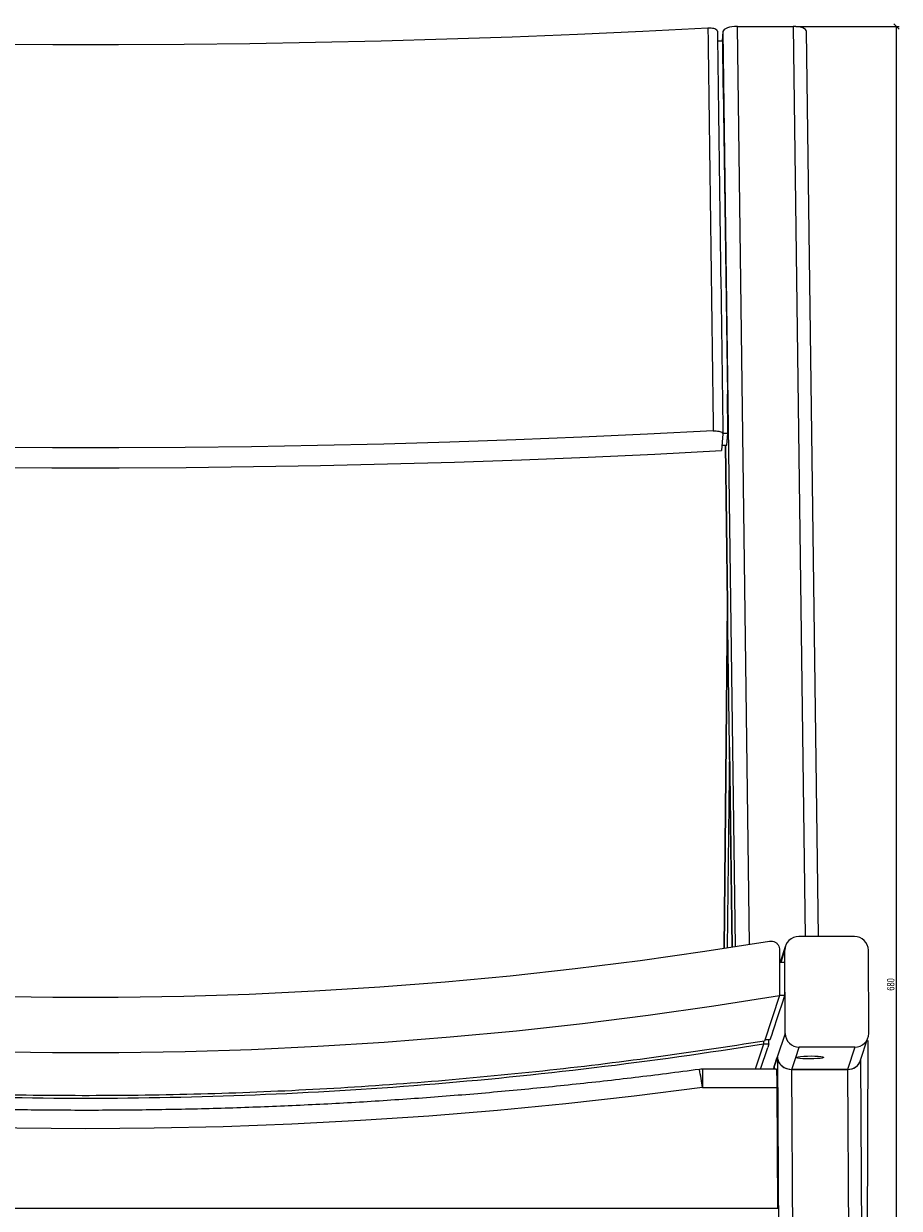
# Model space of a CAD drawing. Header units: millimetres. Extents: x 165 to 1968, y 82 to 1910.
# Tile 7 of 11: x 479 to 794, y 1484 to 1910. Entities that reach past the tile are written whole.
import ezdxf

# ---------------------------------------------------------------- set-up
doc = ezdxf.new("R2010")
doc.units = ezdxf.units.MM
doc.layers.add('LINHAS_LAYOUT', color=7, linetype='Continuous', lineweight=25)
doc.styles.add('SLDTEXTSTYLE0', font='TXT', dxfattribs={"width": 0.605})
doc.dimstyles.new('SLDDIMSTYLE0', dxfattribs={"dimtxt": 2.568319, "dimasz": 2, "dimexe": 0, "dimexo": 0.0625, "dimgap": 0.64208, "dimtad": 1, "dimdec": 1, "dimrnd": 1e-09, "dimzin": 12, "dimdsep": 46, "dimtxsty": 'SLDTEXTSTYLE0', "dimblk1": 'OBLIQUE', "dimblk2": 'OBLIQUE', "dimsah": 1, "dimcen": 0.09, "dimadec": 0, "dimazin": 3, "dimtfac": 1, "dimtdec": 1, "dimtofl": 0, "dimtmove": 0, "dimatfit": 3, "dimldrblk": 'OBLIQUE', "dimfxl": 0, "dimfrac": 2, "dimtolj": 1, "dimtzin": 12, "dimarcsym": 0})

# ---------------------------------------------------------------- blocks, each defined once
blk = doc.blocks.new('_OBLIQUE')
at = {"color": 0, "linetype": 'ByBlock', "lineweight": -2}
blk.add_line((-0.5, -0.5), (0.5, 0.5), dxfattribs=at)
blk = doc.blocks.new('_D')
at = {"layer": 'LINHAS_LAYOUT'}
for p, q in [((175.09, 1768.55), (172.75, 1130.92)), ((782.62, 1544.66), (781.09, 1128.69)), ((172.75, 1131.92), (781.09, 1129.69))]:
    blk.add_line(p, q, dxfattribs=at)
at = {"layer": 'LINHAS_LAYOUT', "xscale": 2, "yscale": 2}
for p, rotation in [((172.75, 1131.92, 76.84), 179.7898351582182), ((781.09, 1129.69, 76.84), 359.7898351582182)]:
    blk.add_blockref('_OBLIQUE', p, dxfattribs=dict(at, rotation=rotation))
at = {"layer": 'LINHAS_LAYOUT', "insert": (474, 1134.23), "char_height": 2.646, "attachment_point": 1, "rotation": 359.7898, "style": 'SLDTEXTSTYLE0'}
blk.add_mtext('610', dxfattribs=at)
blk = doc.blocks.new('_D_1')
at = {"layer": 'LINHAS_LAYOUT'}
for p, q in [((756.68, 1908.78), (793.87, 1908.78)), ((792.87, 1222.27), (792.87, 1908.78)), ((778.18, 1222.27), (793.87, 1222.27))]:
    blk.add_line(p, q, dxfattribs=at)
at = {"layer": 'LINHAS_LAYOUT', "xscale": 2, "yscale": 2}
for p, rotation in [((792.87, 1908.78, 76.84), 90.00000000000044), ((792.87, 1222.27, 76.84), 270.0000000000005)]:
    blk.add_blockref('_OBLIQUE', p, dxfattribs=dict(at, rotation=rotation))
at = {"layer": 'LINHAS_LAYOUT', "insert": (789.46, 1562.58), "char_height": 2.646, "attachment_point": 1, "rotation": 90, "style": 'SLDTEXTSTYLE0'}
blk.add_mtext('680', dxfattribs=at)

msp = doc.modelspace()

# ---------------------------------------------------------------- linework, layer by layer
at = {"color": 7, "linetype": 'Continuous', "lineweight": 25}
for p, q in [((730.53568, 1906.99093), (730.23146, 1903.64479)), ((735.69554, 1908.78277), (755.68336, 1908.78277)), ((764.87407, 1582.04611), (760.52001, 1907.05793)), ((728.588, 1903.64479), (730.42351, 1903.64479)), ((730.64986, 1886.86566), (730.42351, 1903.64479)), ((730.64986, 1886.86566), (732.13492, 1776.78006)), ((732.32366, 1762.78888), (732.13492, 1776.78006)), ((730.49217, 1762.48358), (729.94697, 1756.48682)), ((730.48806, 1762.78888), (732.32366, 1762.78888)), ((731.93304, 1758.46236), (732.32366, 1762.78888)), ((730.12659, 1758.46236), (731.93304, 1758.46236)), ((731.4005, 1758.46236), (732.16364, 1701.4979)), ((732.15845, 1701.4979), (730.92015, 1577.75714)), ((732.16174, 1701.4979), (732.15845, 1701.4979)), ((732.16714, 1701.4979), (732.16174, 1701.4979)), ((732.85706, 1649.99782), (732.16714, 1701.4979)), ((732.86125, 1649.42409), (733.81534, 1578.20551)), ((753.03197, 1578.64915), (751.10531, 1572.84673)), ((777.74679, 1582.04611), (757.75897, 1582.04611)), ((750.77772, 1577.43491), (750.83877, 1560.79133)), ((752.88972, 1547.23783), (752.78026, 1577.0735)), ((782.87142, 1547.23783), (782.76199, 1577.0735)), ((750.79456, 1572.84673), (752.7256, 1572.84673)), ((752.76938, 1560.91248), (752.7256, 1572.84673)), ((750.83877, 1560.79133), (745.4562, 1544.45563)), ((750.3722, 1553.63058), (752.10747, 1558.90171)), ((750.3722, 1553.63058), (752.10747, 1558.90171)), ((750.83832, 1560.91248), (752.76938, 1560.91248)), ((752.10747, 1558.90168), (752.76938, 1560.91248)), ((748.57485, 1548.17517), (750.36832, 1553.61985)), ((750.35009, 1553.59708), (750.3722, 1553.63058)), ((750.36832, 1553.61985), (750.3722, 1553.63058)), ((748.567, 1548.14704), (748.60967, 1548.40745)), ((745.10526, 1544.40366), (745.10893, 1543.40242)), ((745.63259, 1544.99097), (747.52563, 1544.99097)), ((747.03955, 1543.51603), (747.0341, 1544.99097)), ((747.52563, 1544.99097), (748.03735, 1546.54382)), ((748.02431, 1546.53223), (748.04643, 1546.5657)), ((748.03735, 1546.54382), (748.57485, 1548.17517)), ((748.04643, 1546.5657), (748.567, 1548.14704)), ((752.88972, 1547.23783), (750.05355, 1538.69639)), ((779.84252, 1537.29834), (782.61971, 1545.66221)), ((745.10893, 1543.40242), (742.12974, 1534.37255)), ((744.02424, 1534.37255), (746.58611, 1542.14107)), ((745.10851, 1543.51603), (747.03955, 1543.51603)), ((747.03955, 1543.51603), (746.58611, 1542.14107)), ((756.6877, 1538.59948), (757.90491, 1542.26522)), ((777.89271, 1542.26522), (757.90491, 1542.26522)), ((777.89271, 1542.26522), (775.24265, 1534.28425)), ((748.94058, 1535.34459), (750.05355, 1538.69639)), ((750.05604, 1538.64889), (748.96167, 1535.35302)), ((755.25483, 1534.28425), (756.6877, 1538.59948)), ((782.00346, 1222.33741), (780.06124, 1537.95697)), ((749.74513, 1534.37255), (723.11802, 1534.37255)), ((748.94058, 1535.34459), (748.96145, 1535.34459)), ((748.95751, 1535.07535), (748.96228, 1534.37255)), ((748.96167, 1535.35302), (748.95939, 1535.26639)), ((755.25483, 1534.28425), (775.24265, 1534.28425)), ((757.19318, 1222.26523), (755.2731, 1534.28425)), ((775.26092, 1534.28425), (755.2731, 1534.28425)), ((775.26092, 1534.28425), (777.181, 1222.26523)), ((750.2869, 1484.42857), (750.02025, 1527.76091))]:
    msp.add_line(p, q, dxfattribs=at)
at = {"color": 8, "linetype": 'Continuous', "lineweight": 25}
for p, q in [((730.53568, 1906.99093), (734.93796, 1578.38093)), ((740.11084, 1579.20034), (735.69554, 1908.78277)), ((755.68336, 1908.78277), (760.06055, 1582.04611)), ((732.16714, 1701.4979), (731.404, 1758.46236)), ((730.92344, 1577.75767), (732.16174, 1701.4979)), ((732.85706, 1649.99782), (732.08819, 1577.93735)), ((733.81883, 1578.20605), (732.85706, 1649.99782)), ((751.37679, 1572.84673), (752.78026, 1577.0735)), ((750.07336, 1538.44451), (752.01857, 1222.34007)), ((723.11802, 1534.37255), (723.11802, 1527.76091)), ((748.94058, 1535.34459), (748.61783, 1534.37255)), ((748.96545, 1534.37255), (748.95939, 1535.26639)), ((723.11802, 1527.76091), (750.02025, 1527.76091)), ((222.86451, 1484.42857), (750.2869, 1484.42857))]:
    msp.add_line(p, q, dxfattribs=at)
at = {"color": 7, "linetype": 'Continuous', "lineweight": 25, "flags": 128}
for points in [[(725.09609, 1908.17003), (701.71661, 1906.97418), (678.28752, 1905.91048), (654.81461, 1904.9791), (631.30374, 1904.18039), (607.7607, 1903.51449), (584.19134, 1902.98157), (560.60151, 1902.58174), (536.99704, 1902.31513), (513.38379, 1902.18185), (489.76762, 1902.18185), (466.15437, 1902.31513), (442.5499, 1902.58174), (418.96007, 1902.98157), (395.39071, 1903.51449), (371.84767, 1904.18039), (348.3368, 1904.9791), (324.86389, 1905.91048), (301.4348, 1906.97418), (278.05532, 1908.17003)], [(735.69554, 1908.78277), (734.71756, 1908.74832), (733.77089, 1908.64639), (732.89193, 1908.48081), (732.11445, 1908.25795), (731.46833, 1907.98645), (730.9784, 1907.67662), (730.66348, 1907.34051), (730.53568, 1906.99093)], [(760.52001, 1907.05793), (760.45316, 1907.34051), (760.19937, 1907.67662), (759.76577, 1907.98645), (759.16904, 1908.25795), (758.43206, 1908.48081), (757.5832, 1908.64639), (756.65509, 1908.74832), (755.68336, 1908.78277)], [(727.0426, 1763.58204), (703.46217, 1762.36521), (679.83082, 1761.28273), (656.1545, 1760.33501), (632.43919, 1759.52225), (608.69088, 1758.8446), (584.91554, 1758.30232), (561.11918, 1757.89546), (537.3078, 1757.62414), (513.4874, 1757.48848), (489.66401, 1757.48848), (465.84362, 1757.62414), (442.03223, 1757.89546), (418.23587, 1758.30232), (394.46053, 1758.8446), (370.71222, 1759.52225), (346.99692, 1760.33501), (323.3206, 1761.28273), (299.68925, 1762.36521), (276.10881, 1763.58204)], [(273.20444, 1756.48682), (297.08875, 1755.25485), (321.02461, 1754.15896), (345.00597, 1753.19944), (369.02679, 1752.37654), (393.08101, 1751.69049), (417.16257, 1751.14147), (441.26541, 1750.72955), (465.38345, 1750.45489), (489.51061, 1750.31756), (513.64081, 1750.31756), (537.76796, 1750.45489), (561.886, 1750.72955), (585.98884, 1751.14147), (610.07041, 1751.69049), (634.12462, 1752.37654), (658.14544, 1753.19944), (682.1268, 1754.15896), (706.06266, 1755.25485), (729.94697, 1756.48682)], [(255.86737, 1580.36719), (279.08581, 1576.71859), (302.35889, 1573.43228), (325.68088, 1570.50909), (349.04608, 1567.9497), (372.44873, 1565.75479), (395.88309, 1563.9249), (419.34341, 1562.46041), (442.82392, 1561.36175), (466.31886, 1560.62915), (489.82246, 1560.26282), (513.32895, 1560.26282), (536.83255, 1560.62915), (560.32749, 1561.36175), (583.808, 1562.46041), (607.26832, 1563.9249), (630.70269, 1565.75479), (654.10533, 1567.9497), (677.47053, 1570.50909), (700.79252, 1573.43228), (724.0656, 1576.71859), (747.28404, 1580.36719)], [(252.31264, 1560.79133), (275.86657, 1557.08574), (299.47604, 1553.74812), (323.13527, 1550.77927), (346.83841, 1548.17994), (370.57964, 1545.95076), (394.3531, 1544.09225), (418.15297, 1542.60488), (441.97337, 1541.48905), (465.80843, 1540.74501), (489.6523, 1540.37295), (513.49911, 1540.37295), (537.34298, 1540.74501), (561.17804, 1541.48905), (584.99844, 1542.60488), (608.79831, 1544.09225), (632.57177, 1545.95076), (656.313, 1548.17994), (680.01614, 1550.77927), (703.67537, 1553.74812), (727.28485, 1557.08574), (750.83877, 1560.79133)], [(756.6877, 1538.59948), (756.91983, 1538.74047), (757.50533, 1538.87104), (758.4008, 1538.98145), (759.53981, 1539.06353), (760.83791, 1539.11118), (762.1988, 1539.1209), (763.52155, 1539.09193), (764.70807, 1539.02646), (765.67036, 1538.9293), (766.33706, 1538.80771), (766.65869, 1538.67065), (766.61142, 1538.52831), (766.19878, 1538.39125), (765.45134, 1538.26966), (764.42453, 1538.1725), (763.1945, 1538.10699), (761.85253, 1538.07806), (760.49807, 1538.08777), (759.23165, 1538.13543), (758.14715, 1538.2175), (757.32499, 1538.32792), (756.82619, 1538.45845), (756.6877, 1538.59948)], [(723.11802, 1527.76091), (698.62832, 1524.66427), (674.09414, 1521.93029), (649.52102, 1519.55958), (624.91452, 1517.55269), (600.28018, 1515.91011), (575.62355, 1514.63212), (550.95023, 1513.71907), (526.26575, 1513.17118), (501.57571, 1512.98852), (476.88566, 1513.17118), (452.20119, 1513.71907), (427.52786, 1514.63212), (402.87123, 1515.91011), (378.2369, 1517.55269), (353.63039, 1519.55958), (329.05727, 1521.93029), (304.52309, 1524.66427), (280.03339, 1527.76091)]]:
    msp.add_lwpolyline(points, dxfattribs=at)
at = {"color": 7, "linetype": 'Continuous', "lineweight": 25}
for centre, radius, start, end in [((757.74373, 1577.08265), 4.96348, 89.8240249, 180.1056232), ((777.75581, 1577.03983), 5.00629, 0.3854119, 90.1031982), ((747.9238, 1546.60375), 0.12839, 332.1771319, 342.7606188), ((748.21892, 1548.25936), 0.36575, 342.1154822, 346.6923485), ((757.89589, 1547.27149), 5.00628, 180.3852699, 270.1033402), ((777.90797, 1547.22866), 4.96346, 269.8238297, 0.1058184), ((723.11803, 1526.37254), 8, 90, 97.6306886)]:
    msp.add_arc(centre, radius, start, end, dxfattribs=at)
at = {"color": 8, "linetype": 'Continuous', "lineweight": 25}
msp.add_arc((665.81524, 1521.81087), 57.61087, 5.9280647, 12.5219407, dxfattribs=at)
at = {"color": 7, "linetype": 'Continuous', "lineweight": 25}
for centre, major_axis, ratio, start_param, end_param in [((501.57571, 22749.88223), (-1498.95249, 112133.81846), 0.000499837, 1.757741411, 1.759053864), ((504.57388, 22749.88223), (-1501.94985, 112133.85867), 0.000500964, 1.757751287, 1.75906374), ((737.85401, 1649.99781), (-0.02092, 15.34841), 0.325567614, 1.57035251, 1.607740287), ((737.85401, 1649.99781), (-0.02092, 15.34841), 0.325567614, 1.57035251, 1.607740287), ((755.0505, 1538.69639), (4.95354, -0.78527), 0.876484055, 3.320525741, 4.891322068), ((755.06877, 1538.69639), (4.95354, -0.78527), 0.876484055, 3.70828456, 4.891322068), ((775.03832, 1538.69639), (4.95354, -0.78527), 0.876484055, 4.891322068, 6.139696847), ((775.05658, 1538.69639), (4.95354, -0.78527), 0.876484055, 4.891322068, 6.222987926), ((753.93754, 1535.34457), (0.8536, 5.39554), 0.912886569, 1.714227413, 1.835284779), ((753.95634, 1535.2664), (0.99821, 5.29336), 0.925362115, 1.74355894, 1.779118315), ((749.74512, 1526.37254), (0, 8), 0.034920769, 4.886817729, 6.283185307)]:
    msp.add_ellipse(centre, major_axis=major_axis, ratio=ratio, start_param=start_param, end_param=end_param, dxfattribs=at)
for points, knots in [([(728.54177, 1907.07134), (728.51961, 1907.19264), (728.47529, 1907.43523), (727.98778, 1907.76294), (727.24863, 1908.01659), (726.31191, 1908.16705), (725.56039, 1908.19161), (725.16173, 1908.17308), (725.09609, 1908.17003)], [0, 0, 0, 0, 0.192410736, 0.384810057, 0.577215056, 0.769638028, 0.962073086, 1, 1, 1, 1]), ([(727.0426, 1763.58204), (727.38115, 1763.58845), (728.05826, 1763.60128), (729.02374, 1763.46643), (729.81357, 1763.2331), (730.34061, 1762.91731), (730.49755, 1762.65224), (730.49294, 1762.50772), (730.49217, 1762.48358)], [0, 0, 0, 0, 0.192302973, 0.3846026, 0.576899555, 0.769181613, 0.961444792, 1, 1, 1, 1]), ([(747.28404, 1580.36719), (747.62265, 1580.38963), (748.29987, 1580.43451), (749.27137, 1580.0731), (750.07048, 1579.4363), (750.61002, 1578.56716), (750.77021, 1577.85673), (750.77694, 1577.47892), (750.77772, 1577.43491)], [0, 0, 0, 0, 0.194948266, 0.389898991, 0.584813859, 0.779630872, 0.974335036, 1, 1, 1, 1]), ([(745.4562, 1544.45563), (732.2173, 1542.41868), (705.73488, 1538.34406), (665.82048, 1533.5592), (625.80367, 1529.74871), (585.70136, 1527.01189), (545.54096, 1525.32766), (505.34499, 1524.70111), (465.14638, 1525.12942), (424.35075, 1526.63877), (382.98259, 1529.28262), (341.0771, 1533.14352), (299.28095, 1538.07245), (271.55535, 1542.32818), (257.69521, 1544.45563)], [0, 0, 0, 0, 0.08203683, 0.164102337, 0.246167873, 0.328204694, 0.410241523, 0.492307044, 0.574372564, 0.656409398, 0.742290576, 0.828204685, 0.914118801, 1, 1, 1, 1]), ([(745.10893, 1543.40241), (704.52006, 1536.85023), (663.93119, 1531.97632), (582.75345, 1525.48793), (501.57571, 1522.2594), (420.39796, 1525.48793), (339.22022, 1531.97632), (298.63135, 1536.85023), (258.04248, 1543.40241)], [0, 0, 0, 0, 0.25, 0.25, 0.5, 0.75, 0.75, 1, 1, 1, 1]), ([(722.05573, 1534.30171), (718.11279, 1533.78217), (706.66061, 1532.27315), (687.66792, 1530.01004), (665.06931, 1527.61462), (642.43848, 1525.53297), (619.78061, 1523.76001), (597.09987, 1522.29765), (574.4007, 1521.14565), (551.68746, 1520.30448), (528.96455, 1519.77414), (506.23635, 1519.55487), (483.50725, 1519.64657), (460.78164, 1520.0494), (438.06391, 1520.76306), (415.35845, 1521.78765), (392.66963, 1523.12272), (370.00189, 1524.76854), (347.35936, 1526.72287), (324.74739, 1528.99259), (302.65459, 1531.49486), (288.11967, 1533.38723), (281.09568, 1534.30171)], [0, 0, 0, 0, 0.0269819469, 0.0783685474, 0.1297554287, 0.1811422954, 0.232529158, 0.2839159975, 0.335302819, 0.3866896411, 0.4380764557, 0.489463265, 0.5408500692, 0.5922368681, 0.6436236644, 0.6950104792, 0.7463972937, 0.7977840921, 0.849170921, 0.9005577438, 0.9519446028, 1, 1, 1, 1])]:
    msp.add_open_spline(points, degree=3, knots=knots, dxfattribs=at)

# ---------------------------------------------------------------- dimensions: what is measured, and where the dimension line sits
at = {"layer": 'LINHAS_LAYOUT'}
for base, p1, p2, angle, picture, middle in [((792.87147, 1908.78277), (777.181, 1222.26523), (755.68336, 1908.78277), 90, '_D_1', (792.87147, 1565.524)), ((781.09391, 1129.69151), (175.0921, 1769.54647), (782.61972, 1545.6622), 359.7898352, '_D', (476.92357, 1130.80723))]:
    dim = msp.add_linear_dim(base=base, p1=p1, p2=p2, angle=angle, dimstyle='SLDDIMSTYLE0', dxfattribs=at)
    dim.commit()
    dim.dimension.update_dxf_attribs({"geometry": picture, "text_midpoint": middle, "dimtype": 160})

doc.saveas('drawing.dxf')
